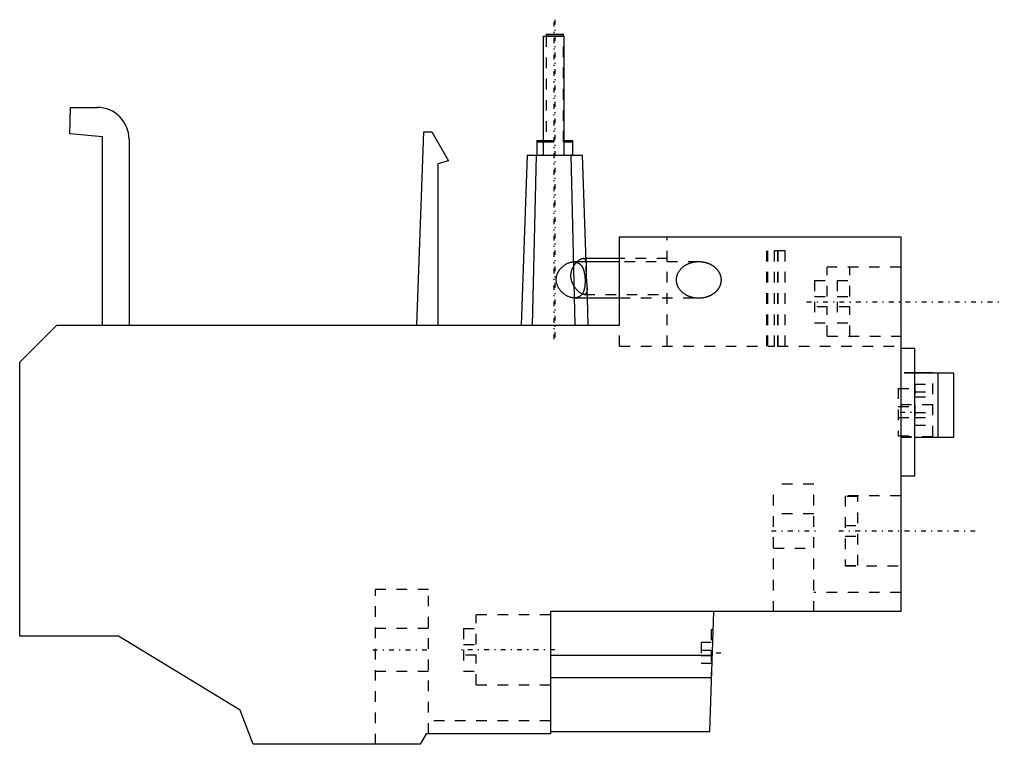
# Model space of a CAD drawing. Extents: x 0 to 92.7, y -10.2 to 58.1.
import ezdxf

# ---------------------------------------------------------------- set-up
doc = ezdxf.new("R2010")
doc.units = 0
doc.linetypes.add('CENTER', pattern=[1.5, 0.45, -0.5, 0.05, -0.5])
doc.linetypes.add('DASHED', pattern=[2, 1, -1])
for name, color, linetype in [('AM_0', 7, 'CONTINUOUS'), ('AM_3', 7, 'DASHED'), ('AM_7', 7, 'CENTER')]:
    doc.layers.add(name, color=color, linetype=linetype)

msp = doc.modelspace()

# ---------------------------------------------------------------- linework, layer by layer
at = {"layer": 'AM_0', "color": 7, "linetype": 'CONTINUOUS'}
for p, q in [((49.585, 56.697), (49.585, 56.5)), ((49.585, 56.697), (51.215, 56.697)), ((51.215, 56.5), (51.215, 56.697)), ((49.3, 56.5), (49.3, 45.3)), ((49.3, 56.5), (51.3, 56.5)), ((49.585, 56.55), (51.215, 56.55)), ((51.3, 45.3), (51.3, 56.5)), ((4.714, 47.3), (4.801, 49.8)), ((4.801, 49.8), (7.301, 49.8)), ((7.801, 47.03), (4.714, 47.3)), ((37.417, 29.3), (38.052, 47.497)), ((38.052, 47.497), (38.824, 47.497)), ((38.824, 47.497), (40.4, 44.768)), ((7.801, 29.3), (7.801, 47.03)), ((10.301, 46.8), (10.301, 29.3)), ((48.7, 46.697), (48.7, 45.3)), ((48.7, 46.697), (49.299, 46.697)), ((48.7, 46.55), (49.299, 46.55)), ((51.301, 46.697), (52.1, 46.697)), ((51.301, 46.55), (52.1, 46.55)), ((52.1, 45.3), (52.1, 46.697)), ((40.4, 44.768), (39.4, 44.5)), ((47.798, 45.3), (47.24, 29.3)), ((47.798, 45.3), (48.648, 45.3)), ((48.65, 45.3), (48.27, 29.3)), ((48.65, 45.3), (53.002, 45.3)), ((52.33, 29.3), (51.95, 45.3)), ((53.352, 35.25), (53.002, 45.3)), ((39.4, 44.5), (39.4, 29.3)), ((56.5, 29.3), (56.5, 37.6)), ((56.5, 37.6), (83, 37.6)), ((83, 37.6), (83, 2.3)), ((56.5, 35.25), (52.189, 35.25)), ((56.5, 35.58), (53.341, 35.58)), ((52.27, 31.85), (56.5, 31.85)), ((53.56, 29.3), (53.471, 31.85)), ((0, 25.8), (3.5, 29.3)), ((3.5, 29.3), (56.5, 29.3)), ((84.3, 27.1), (83, 27.1)), ((84.3, 15.1), (84.3, 27.1)), ((0, 0), (0, 25.8)), ((86, 24.8), (84.3, 24.8)), ((88, 24.75), (84.3, 24.75)), ((86, 24.752), (86, 24.8)), ((86.5, 18.75), (86.5, 24.75)), ((88, 18.75), (88, 24.75)), ((84.3, 18.75), (88, 18.75)), ((83, 15.1), (84.3, 15.1)), ((50, 2.3), (50, -9.2)), ((83, 2.3), (50, 2.3)), ((65, -9), (65.395, 2.3)), ((9.3, 0), (0, 0)), ((20.771, -6.997), (9.3, 0)), ((50, -1.788), (65.252, -1.788)), ((50, -3.919), (65.177, -3.919)), ((22, -10.2), (20.771, -6.997)), ((38.3, -9.2), (37.723, -10.2)), ((50, -9.2), (38.3, -9.2)), ((50, -9), (65, -9)), ((37.723, -10.2), (22, -10.2))]:
    msp.add_line(p, q, dxfattribs=at)
msp.add_arc((7.301, 46.8), 3, 0, 90, dxfattribs=at)
at = {"layer": 'AM_3', "color": 6, "linetype": 'DASHED'}
for p, q in [((49.585, 56.5), (49.585, 46.55)), ((51.215, 46.55), (51.215, 56.5)), ((49.299, 46.697), (51.301, 46.697)), ((49.299, 46.55), (51.301, 46.55)), ((48.648, 45.3), (50.3, 45.3)), ((52.1, 45.3), (51.95, 45.3)), ((61, 27.3), (61, 37.6)), ((72.1, 36.3), (70.372, 36.3)), ((70.372, 27.3), (70.372, 36.3)), ((70.449, 36.3), (70.449, 27.3)), ((71.1, 27.3), (71.1, 36.3)), ((71.378, 36.3), (71.378, 27.3)), ((71.456, 27.3), (71.456, 36.3)), ((72.1, 27.3), (72.1, 36.3)), ((52.189, 35.25), (52.177, 35.25)), ((52.453, 35.212), (52.491, 35.25)), ((53.341, 35.58), (53.065, 35.58)), ((53.471, 31.85), (53.352, 35.25)), ((61, 35.58), (56.5, 35.58)), ((63.962, 35.25), (56.5, 35.25)), ((83, 34.75), (76.072, 34.75)), ((76.072, 32), (76.072, 34.75)), ((78.192, 32), (78.192, 34.75)), ((74.872, 33.5), (76.072, 33.5)), ((74.872, 33.5), (74.872, 29.5)), ((76.992, 33.5), (78.192, 33.5)), ((76.992, 33.5), (76.992, 29.5)), ((52.248, 31.85), (52.27, 31.85)), ((53.173, 32.18), (61, 32.18)), ((56.5, 31.85), (63.962, 31.85)), ((74.872, 32), (76.072, 32)), ((76.992, 32), (78.192, 32)), ((76.072, 31), (74.872, 31)), ((76.072, 28.25), (76.072, 31)), ((78.192, 31), (76.992, 31)), ((78.192, 28.25), (78.192, 31)), ((56.5, 27.3), (56.5, 29.3)), ((74.872, 29.5), (76.072, 29.5)), ((76.992, 29.5), (78.192, 29.5)), ((76.072, 28.25), (83, 28.25)), ((56.5, 27.3), (71.1, 27.3)), ((71.378, 27.3), (83, 27.3)), ((84.3, 24.8), (83, 24.8)), ((84.3, 24.75), (83, 24.75)), ((86, 18.8), (86, 24.752)), ((82.753, 23.335), (84.3, 23.335)), ((82.753, 23.335), (82.753, 18.865)), ((84.31, 23.745), (86, 23.745)), ((84.31, 23.745), (84.31, 19.855)), ((84.31, 23.016), (86, 23.016)), ((84.31, 22.528), (86, 22.528)), ((82.753, 21.615), (84.3, 21.615)), ((83, 21.8), (86, 21.8)), ((82.753, 20.585), (84.3, 20.585)), ((84.31, 21.072), (86, 21.072)), ((84.31, 20.584), (86, 20.584)), ((84.31, 19.855), (86, 19.855)), ((82.753, 18.865), (84.3, 18.865)), ((83, 18.8), (86, 18.8)), ((83, 18.75), (84.3, 18.75)), ((71, 2.3), (71, 14.3)), ((74.8, 14.3), (71, 14.3)), ((74.8, 2.3), (74.8, 14.3)), ((83, 13.2), (77.75, 13.2)), ((77.75, 13.2), (77.75, 6.6)), ((78.95, 13.162), (77.75, 13.162)), ((78.95, 6.638), (78.95, 13.162)), ((74.8, 11.527), (71, 11.527)), ((77.75, 10.4), (78.95, 10.4)), ((77.75, 9.4), (78.95, 9.4)), ((71, 8.273), (74.8, 8.273)), ((77.75, 6.638), (78.95, 6.638)), ((77.75, 6.6), (83, 6.6)), ((38.5, 4.4), (33.5, 4.4)), ((33.5, -10.2), (33.5, 4.4)), ((38.5, -9.2), (38.5, 4.4)), ((83, 4.1), (74.8, 4.1)), ((50, 2), (43, 2)), ((43, -0.8), (43, 2)), ((38.5, 0.7), (33.5, 0.7)), ((41.8, 0.7), (43, 0.7)), ((41.8, 0.7), (41.8, -3.3)), ((65.335, 0.6), (65.141, 0.6)), ((65.141, 0.6), (65.141, -3.8)), ((41.8, -0.8), (43, -0.8)), ((65.141, -0.6), (64.191, -0.6)), ((64.191, -0.6), (64.191, -2.6)), ((43, -1.8), (41.8, -1.8)), ((43, -4.6), (43, -1.8)), ((65.141, -1.35), (64.191, -1.35)), ((65.141, -1.85), (64.191, -1.85)), ((65.141, -2.6), (64.191, -2.6)), ((33.5, -3.3), (38.5, -3.3)), ((41.8, -3.3), (43, -3.3)), ((43, -4.6), (50, -4.6)), ((50, -3.92), (65.177, -3.92)), ((65.141, -3.8), (65.182, -3.8)), ((50, -8), (38.5, -8))]:
    msp.add_line(p, q, dxfattribs=at)
for points in [[(52.248, 31.85), (52.229, 31.85), (52.189, 31.852), (52.149, 31.854), (52.128, 31.856), (52.108, 31.859), (52.066, 31.865), (52.024, 31.872), (51.981, 31.881), (51.938, 31.891), (51.895, 31.902), (51.874, 31.909), (51.852, 31.916), (51.808, 31.93), (51.764, 31.946), (51.721, 31.964), (51.677, 31.982), (51.634, 32.003), (51.612, 32.013), (51.59, 32.024), (51.547, 32.047), (51.505, 32.071), (51.483, 32.083), (51.462, 32.096), (51.421, 32.122), (51.379, 32.149), (51.359, 32.163), (51.339, 32.177), (51.299, 32.207), (51.26, 32.237), (51.221, 32.268), (51.184, 32.299), (51.147, 32.331), (51.13, 32.348), (51.112, 32.364), (51.077, 32.398), (51.043, 32.433), (51.009, 32.469), (50.975, 32.506), (50.943, 32.545), (50.927, 32.564), (50.911, 32.584), (50.88, 32.624), (50.85, 32.666), (50.821, 32.708), (50.793, 32.751), (50.766, 32.795), (50.753, 32.817), (50.74, 32.84), (50.716, 32.885), (50.693, 32.931), (50.671, 32.978), (50.651, 33.025), (50.632, 33.073), (50.624, 33.097), (50.615, 33.121), (50.6, 33.169), (50.586, 33.218), (50.574, 33.267), (50.564, 33.316), (50.555, 33.366), (50.552, 33.39), (50.548, 33.415), (50.543, 33.464), (50.54, 33.514), (50.539, 33.538), (50.538, 33.563), (50.538, 33.611), (50.54, 33.66), (50.542, 33.685), (50.544, 33.71), (50.549, 33.759), (50.556, 33.809), (50.565, 33.858), (50.575, 33.907), (50.588, 33.957), (50.594, 33.981), (50.602, 34.005), (50.617, 34.054), (50.635, 34.102), (50.654, 34.15), (50.674, 34.197), (50.696, 34.243), (50.708, 34.266), (50.72, 34.289), (50.745, 34.334), (50.771, 34.378), (50.798, 34.421), (50.827, 34.463), (50.857, 34.505), (50.872, 34.525), (50.887, 34.545), (50.919, 34.584), (50.951, 34.623), (50.984, 34.66), (51.018, 34.696), (51.052, 34.73), (51.069, 34.747), (51.087, 34.764), (51.122, 34.796), (51.158, 34.828), (51.196, 34.859), (51.234, 34.89), (51.273, 34.919), (51.293, 34.934), (51.313, 34.948), (51.353, 34.975), (51.395, 35.002), (51.415, 35.015), (51.436, 35.027), (51.478, 35.051), (51.521, 35.074), (51.542, 35.085), (51.564, 35.096), (51.607, 35.116), (51.65, 35.135), (51.694, 35.153), (51.737, 35.169), (51.781, 35.184), (51.803, 35.191), (51.824, 35.197), (51.867, 35.209), (51.91, 35.219), (51.953, 35.228), (51.995, 35.235), (52.036, 35.241), (52.057, 35.244), (52.077, 35.246), (52.118, 35.248), (52.157, 35.25), (52.177, 35.25)], [(52.177, 35.25), (52.186, 35.25), (52.205, 35.25), (52.225, 35.249), (52.234, 35.248), (52.244, 35.248), (52.262, 35.247), (52.281, 35.245), (52.3, 35.243), (52.319, 35.24), (52.337, 35.237), (52.347, 35.236), (52.356, 35.234), (52.374, 35.231), (52.393, 35.227), (52.411, 35.223), (52.429, 35.218), (52.446, 35.213), (52.455, 35.21), (52.464, 35.208), (52.482, 35.202), (52.499, 35.196), (52.508, 35.193), (52.516, 35.19), (52.533, 35.183), (52.55, 35.176), (52.559, 35.172), (52.567, 35.168), (52.583, 35.16), (52.6, 35.152), (52.616, 35.144), (52.632, 35.135), (52.647, 35.126), (52.655, 35.121), (52.663, 35.116), (52.678, 35.106), (52.693, 35.096), (52.708, 35.086), (52.722, 35.075), (52.737, 35.064), (52.744, 35.058), (52.751, 35.052), (52.765, 35.041), (52.778, 35.029), (52.792, 35.016), (52.805, 35.004), (52.818, 34.991), (52.824, 34.984), (52.831, 34.978), (52.843, 34.964), (52.855, 34.951), (52.867, 34.937), (52.879, 34.923), (52.891, 34.909), (52.896, 34.901), (52.902, 34.894), (52.913, 34.879), (52.924, 34.864), (52.935, 34.849), (52.945, 34.834), (52.955, 34.818), (52.96, 34.81), (52.965, 34.803), (52.974, 34.787), (52.984, 34.771), (52.988, 34.763), (52.993, 34.754), (53.002, 34.738), (53.011, 34.721), (53.015, 34.713), (53.02, 34.704), (53.028, 34.687), (53.037, 34.669), (53.045, 34.651), (53.053, 34.633), (53.061, 34.615), (53.065, 34.605), (53.069, 34.596), (53.077, 34.577), (53.084, 34.558), (53.091, 34.538), (53.099, 34.518), (53.106, 34.498), (53.109, 34.488), (53.112, 34.478), (53.119, 34.457), (53.126, 34.436), (53.132, 34.415), (53.138, 34.394), (53.144, 34.373), (53.147, 34.362), (53.15, 34.351), (53.156, 34.329), (53.161, 34.307), (53.166, 34.285), (53.172, 34.263), (53.177, 34.24), (53.179, 34.229), (53.181, 34.218), (53.186, 34.195), (53.191, 34.172), (53.195, 34.148), (53.199, 34.125), (53.203, 34.102), (53.205, 34.09), (53.207, 34.078), (53.211, 34.054), (53.214, 34.031), (53.216, 34.019), (53.218, 34.007), (53.221, 33.983), (53.224, 33.959), (53.225, 33.947), (53.227, 33.935), (53.23, 33.91), (53.232, 33.886), (53.235, 33.862), (53.237, 33.838), (53.239, 33.813), (53.24, 33.801), (53.241, 33.789), (53.243, 33.765), (53.245, 33.74), (53.247, 33.716), (53.248, 33.692), (53.249, 33.668), (53.25, 33.656), (53.251, 33.644), (53.252, 33.62), (53.253, 33.595), (53.253, 33.584)], [(52.491, 35.25), (52.508, 35.267), (52.542, 35.301), (52.577, 35.332), (52.595, 35.348), (52.612, 35.362), (52.647, 35.391), (52.682, 35.417), (52.716, 35.442), (52.751, 35.465), (52.784, 35.486), (52.801, 35.496), (52.818, 35.505), (52.85, 35.521), (52.882, 35.536), (52.913, 35.549), (52.943, 35.559), (52.972, 35.567), (52.986, 35.571), (53, 35.574), (53.027, 35.578), (53.053, 35.58), (53.065, 35.58)], [(53.065, 35.58), (53.081, 35.58), (53.113, 35.576), (53.142, 35.569), (53.156, 35.564), (53.17, 35.558), (53.196, 35.543), (53.22, 35.525), (53.242, 35.503), (53.262, 35.478), (53.28, 35.449), (53.288, 35.433), (53.295, 35.416), (53.309, 35.381), (53.321, 35.342), (53.331, 35.3), (53.34, 35.256), (53.347, 35.21), (53.35, 35.186), (53.352, 35.161), (53.356, 35.111), (53.359, 35.058), (53.36, 35.031)], [(63.962, 35.25), (63.932, 35.25), (63.87, 35.248), (63.808, 35.246), (63.777, 35.244), (63.746, 35.241), (63.685, 35.235), (63.623, 35.228), (63.562, 35.22), (63.502, 35.21), (63.441, 35.198), (63.412, 35.192), (63.382, 35.186), (63.322, 35.171), (63.264, 35.156), (63.205, 35.139), (63.148, 35.121), (63.091, 35.101), (63.063, 35.091), (63.035, 35.08), (62.98, 35.058), (62.925, 35.034), (62.898, 35.022), (62.871, 35.01), (62.819, 34.984), (62.767, 34.957), (62.742, 34.943), (62.716, 34.928), (62.667, 34.899), (62.618, 34.868), (62.571, 34.836), (62.524, 34.803), (62.479, 34.769), (62.457, 34.752), (62.436, 34.734), (62.393, 34.699), (62.352, 34.662), (62.312, 34.624), (62.274, 34.585), (62.237, 34.545), (62.219, 34.525), (62.201, 34.505), (62.167, 34.463), (62.135, 34.421), (62.104, 34.378), (62.074, 34.335), (62.047, 34.291), (62.033, 34.268), (62.02, 34.246), (61.996, 34.201), (61.973, 34.155), (61.952, 34.108), (61.932, 34.061), (61.915, 34.014), (61.906, 33.99), (61.899, 33.966), (61.884, 33.918), (61.872, 33.87), (61.861, 33.821), (61.852, 33.772), (61.845, 33.723), (61.842, 33.698), (61.839, 33.674), (61.836, 33.624), (61.834, 33.575), (61.834, 33.55), (61.834, 33.525), (61.836, 33.476), (61.839, 33.426), (61.842, 33.402), (61.845, 33.377), (61.852, 33.328), (61.861, 33.279), (61.872, 33.23), (61.884, 33.182), (61.899, 33.134), (61.906, 33.11), (61.915, 33.086), (61.932, 33.039), (61.952, 32.992), (61.973, 32.945), (61.996, 32.899), (62.02, 32.854), (62.033, 32.832), (62.047, 32.809), (62.074, 32.765), (62.104, 32.722), (62.135, 32.679), (62.167, 32.637), (62.201, 32.595), (62.219, 32.575), (62.237, 32.555), (62.274, 32.515), (62.312, 32.476), (62.352, 32.438), (62.393, 32.401), (62.436, 32.366), (62.457, 32.348), (62.479, 32.331), (62.524, 32.297), (62.571, 32.264), (62.618, 32.232), (62.667, 32.201), (62.716, 32.172), (62.742, 32.157), (62.767, 32.143), (62.819, 32.116), (62.871, 32.09), (62.898, 32.078), (62.925, 32.066), (62.98, 32.042), (63.035, 32.02), (63.063, 32.009), (63.091, 31.999), (63.148, 31.979), (63.205, 31.961), (63.264, 31.944), (63.322, 31.929), (63.382, 31.914), (63.412, 31.908), (63.441, 31.902), (63.502, 31.89), (63.562, 31.88), (63.623, 31.872), (63.685, 31.865), (63.746, 31.859), (63.777, 31.856), (63.808, 31.854), (63.87, 31.852), (63.932, 31.85), (63.962, 31.85)], [(66.091, 33.55), (66.091, 33.562), (66.091, 33.587), (66.09, 33.612), (66.089, 33.624), (66.088, 33.637), (66.087, 33.661), (66.084, 33.686), (66.082, 33.71), (66.078, 33.735), (66.075, 33.76), (66.073, 33.772), (66.071, 33.784), (66.066, 33.809), (66.061, 33.833), (66.056, 33.857), (66.05, 33.882), (66.044, 33.906), (66.041, 33.918), (66.037, 33.93), (66.03, 33.954), (66.023, 33.978), (66.019, 33.99), (66.015, 34.002), (66.006, 34.026), (65.997, 34.049), (65.993, 34.061), (65.988, 34.073), (65.978, 34.096), (65.968, 34.12), (65.957, 34.143), (65.946, 34.166), (65.935, 34.189), (65.929, 34.201), (65.923, 34.212), (65.911, 34.235), (65.898, 34.257), (65.885, 34.28), (65.872, 34.302), (65.858, 34.324), (65.851, 34.335), (65.843, 34.346), (65.829, 34.368), (65.814, 34.389), (65.798, 34.411), (65.782, 34.432), (65.766, 34.453), (65.758, 34.463), (65.749, 34.474), (65.732, 34.494), (65.715, 34.515), (65.697, 34.535), (65.679, 34.555), (65.661, 34.575), (65.651, 34.585), (65.642, 34.595), (65.623, 34.614), (65.603, 34.633), (65.583, 34.652), (65.563, 34.671), (65.542, 34.689), (65.532, 34.699), (65.521, 34.708), (65.5, 34.726), (65.479, 34.743), (65.468, 34.752), (65.457, 34.761), (65.434, 34.778), (65.412, 34.795), (65.401, 34.803), (65.389, 34.812), (65.366, 34.828), (65.343, 34.844), (65.319, 34.86), (65.295, 34.876), (65.271, 34.891), (65.258, 34.899), (65.246, 34.906), (65.221, 34.921), (65.196, 34.935), (65.171, 34.95), (65.145, 34.963), (65.119, 34.977), (65.106, 34.984), (65.093, 34.99), (65.067, 35.003), (65.04, 35.016), (65.013, 35.028), (64.986, 35.04), (64.959, 35.052), (64.945, 35.058), (64.932, 35.064), (64.904, 35.075), (64.876, 35.085), (64.848, 35.096), (64.82, 35.106), (64.791, 35.116), (64.777, 35.121), (64.763, 35.125), (64.734, 35.134), (64.705, 35.143), (64.676, 35.152), (64.647, 35.16), (64.617, 35.168), (64.603, 35.171), (64.588, 35.175), (64.558, 35.182), (64.528, 35.189), (64.513, 35.192), (64.498, 35.195), (64.468, 35.201), (64.438, 35.207), (64.423, 35.21), (64.408, 35.212), (64.378, 35.217), (64.347, 35.222), (64.317, 35.226), (64.286, 35.23), (64.256, 35.234), (64.24, 35.235), (64.225, 35.237), (64.194, 35.24), (64.163, 35.242), (64.055, 35.248), (63.962, 35.25)], [(52.244, 32.921), (52.215, 32.968), (52.158, 33.066), (52.105, 33.169), (52.081, 33.222), (52.077, 33.231), (52.069, 33.248), (52.061, 33.266), (52.058, 33.275), (52.054, 33.284), (52.047, 33.302), (52.04, 33.321), (52.033, 33.339), (52.026, 33.357), (52.02, 33.376), (52.016, 33.385), (52.013, 33.394), (52.007, 33.413), (52.001, 33.432), (51.995, 33.45), (51.99, 33.469), (51.984, 33.488), (51.982, 33.497), (51.979, 33.507), (51.974, 33.526), (51.97, 33.545), (51.965, 33.564), (51.961, 33.583), (51.957, 33.602), (51.955, 33.611), (51.953, 33.621), (51.949, 33.64), (51.946, 33.659), (51.942, 33.678), (51.939, 33.697), (51.937, 33.716), (51.935, 33.726), (51.934, 33.736), (51.932, 33.755), (51.93, 33.774), (51.928, 33.793), (51.926, 33.812), (51.925, 33.831), (51.924, 33.841), (51.924, 33.85), (51.923, 33.869), (51.922, 33.888), (51.922, 33.898), (51.921, 33.907), (51.921, 33.926), (51.921, 33.945), (51.921, 33.954), (51.921, 33.964), (51.921, 33.983), (51.922, 34.002), (51.923, 34.021), (51.924, 34.04), (51.925, 34.059), (51.926, 34.069), (51.927, 34.079), (51.928, 34.098), (51.93, 34.117), (51.933, 34.136), (51.935, 34.155), (51.938, 34.175), (51.939, 34.184), (51.94, 34.194), (51.944, 34.213), (51.947, 34.232), (51.95, 34.251), (51.954, 34.27), (51.958, 34.289), (51.96, 34.299), (51.962, 34.308), (51.967, 34.327), (51.971, 34.346), (51.976, 34.365), (51.981, 34.383), (51.987, 34.402), (51.989, 34.411), (51.992, 34.421), (51.998, 34.439), (52.004, 34.458), (52.01, 34.476), (52.016, 34.494), (52.022, 34.513), (52.026, 34.522), (52.029, 34.531), (52.036, 34.549), (52.043, 34.567), (52.046, 34.576), (52.05, 34.585), (52.057, 34.602), (52.065, 34.62), (52.068, 34.629), (52.072, 34.637), (52.08, 34.655), (52.088, 34.672), (52.117, 34.732), (52.17, 34.83), (52.198, 34.877)], [(52.198, 34.877), (52.205, 34.887), (52.218, 34.908), (52.232, 34.929), (52.238, 34.94), (52.245, 34.95), (52.259, 34.97), (52.273, 34.99), (52.287, 35.009), (52.301, 35.028), (52.315, 35.047), (52.322, 35.056), (52.329, 35.065), (52.343, 35.084), (52.357, 35.101), (52.371, 35.119), (52.386, 35.136), (52.401, 35.153), (52.408, 35.162), (52.416, 35.17), (52.43, 35.187), (52.446, 35.203), (52.453, 35.212)], [(53.36, 35.031), (53.361, 35.007), (53.362, 34.956), (53.362, 34.904), (53.362, 34.876), (53.362, 34.849), (53.362, 34.792), (53.361, 34.734), (53.359, 34.674), (53.358, 34.612), (53.357, 34.549), (53.356, 34.517), (53.355, 34.485), (53.354, 34.419), (53.353, 34.353), (53.353, 34.286), (53.353, 34.218), (53.353, 34.15), (53.353, 34.116), (53.354, 34.083), (53.355, 34.015), (53.357, 33.947), (53.358, 33.914)], [(53.253, 33.584), (53.253, 33.571), (53.254, 33.546), (53.255, 33.521), (53.255, 33.509), (53.255, 33.496), (53.255, 33.471), (53.255, 33.446), (53.255, 33.421), (53.255, 33.396), (53.255, 33.371), (53.255, 33.358), (53.254, 33.346), (53.254, 33.321), (53.253, 33.296), (53.252, 33.271), (53.251, 33.246), (53.25, 33.221), (53.249, 33.208), (53.248, 33.196), (53.247, 33.171), (53.245, 33.146), (53.244, 33.134), (53.243, 33.122), (53.241, 33.097), (53.239, 33.073), (53.237, 33.06), (53.236, 33.048), (53.233, 33.024), (53.231, 33), (53.228, 32.976), (53.225, 32.952), (53.221, 32.929), (53.22, 32.917), (53.218, 32.905), (53.214, 32.882), (53.21, 32.859), (53.206, 32.836), (53.202, 32.813), (53.198, 32.79), (53.195, 32.779), (53.193, 32.768), (53.188, 32.746), (53.183, 32.724), (53.178, 32.702), (53.173, 32.681), (53.167, 32.659), (53.164, 32.649), (53.161, 32.638), (53.155, 32.618), (53.149, 32.597), (53.143, 32.577), (53.136, 32.557), (53.13, 32.537), (53.126, 32.527), (53.123, 32.517), (53.116, 32.498), (53.109, 32.479), (53.101, 32.46), (53.094, 32.442), (53.086, 32.424), (53.082, 32.415), (53.078, 32.406), (53.07, 32.389), (53.061, 32.372), (53.057, 32.363), (53.053, 32.355), (53.044, 32.338), (53.035, 32.321), (53.031, 32.313), (53.026, 32.305), (53.017, 32.289), (53.007, 32.273), (52.997, 32.257), (52.987, 32.241), (52.976, 32.226), (52.971, 32.218), (52.966, 32.21), (52.955, 32.195), (52.943, 32.181), (52.932, 32.166), (52.92, 32.152), (52.908, 32.138), (52.902, 32.131), (52.895, 32.124), (52.883, 32.111), (52.87, 32.097), (52.857, 32.084), (52.843, 32.072), (52.83, 32.059), (52.823, 32.053), (52.816, 32.047), (52.802, 32.036), (52.787, 32.024), (52.773, 32.013), (52.758, 32.002), (52.743, 31.992), (52.735, 31.987), (52.727, 31.982), (52.712, 31.972), (52.696, 31.963), (52.68, 31.954), (52.663, 31.945), (52.647, 31.937), (52.638, 31.933), (52.63, 31.929), (52.613, 31.922), (52.596, 31.914), (52.587, 31.911), (52.578, 31.908), (52.561, 31.901), (52.543, 31.895), (52.534, 31.892), (52.525, 31.889), (52.507, 31.884), (52.489, 31.879), (52.47, 31.875), (52.451, 31.871), (52.433, 31.867), (52.423, 31.865), (52.414, 31.863), (52.395, 31.86), (52.375, 31.858), (52.356, 31.856), (52.337, 31.854), (52.317, 31.852), (52.307, 31.852), (52.298, 31.851), (52.278, 31.85), (52.258, 31.85), (52.248, 31.85)], [(53.358, 33.914), (53.359, 33.879), (53.362, 33.81), (53.366, 33.741), (53.367, 33.706), (53.37, 33.671), (53.374, 33.602), (53.379, 33.533), (53.384, 33.464), (53.39, 33.396), (53.396, 33.329), (53.399, 33.296), (53.402, 33.264), (53.408, 33.199), (53.413, 33.136), (53.419, 33.074), (53.424, 33.014), (53.428, 32.955), (53.43, 32.927), (53.432, 32.899), (53.436, 32.844), (53.438, 32.792), (53.439, 32.766)], [(63.962, 31.85), (64.055, 31.852), (64.163, 31.858), (64.194, 31.86), (64.225, 31.863), (64.24, 31.865), (64.256, 31.866), (64.286, 31.87), (64.317, 31.874), (64.347, 31.878), (64.378, 31.883), (64.408, 31.888), (64.423, 31.89), (64.438, 31.893), (64.468, 31.899), (64.498, 31.905), (64.513, 31.908), (64.528, 31.911), (64.558, 31.918), (64.588, 31.925), (64.603, 31.929), (64.617, 31.932), (64.647, 31.94), (64.676, 31.948), (64.705, 31.957), (64.734, 31.966), (64.763, 31.975), (64.777, 31.979), (64.791, 31.984), (64.82, 31.994), (64.848, 32.004), (64.876, 32.015), (64.904, 32.025), (64.932, 32.036), (64.945, 32.042), (64.959, 32.048), (64.986, 32.06), (65.013, 32.072), (65.04, 32.084), (65.067, 32.097), (65.093, 32.11), (65.106, 32.116), (65.119, 32.123), (65.145, 32.137), (65.171, 32.15), (65.196, 32.165), (65.221, 32.179), (65.246, 32.194), (65.258, 32.201), (65.271, 32.209), (65.295, 32.224), (65.319, 32.24), (65.343, 32.256), (65.366, 32.272), (65.389, 32.288), (65.401, 32.297), (65.412, 32.305), (65.434, 32.322), (65.457, 32.339), (65.468, 32.348), (65.479, 32.357), (65.5, 32.374), (65.521, 32.392), (65.532, 32.401), (65.542, 32.411), (65.563, 32.429), (65.583, 32.448), (65.603, 32.467), (65.623, 32.486), (65.642, 32.505), (65.651, 32.515), (65.661, 32.525), (65.679, 32.545), (65.697, 32.565), (65.715, 32.585), (65.732, 32.606), (65.749, 32.626), (65.758, 32.637), (65.766, 32.647), (65.782, 32.668), (65.798, 32.689), (65.814, 32.711), (65.829, 32.732), (65.843, 32.754), (65.851, 32.765), (65.858, 32.776), (65.872, 32.798), (65.885, 32.82), (65.898, 32.843), (65.911, 32.865), (65.923, 32.888), (65.929, 32.899), (65.935, 32.911), (65.946, 32.934), (65.957, 32.957), (65.968, 32.98), (65.978, 33.004), (65.988, 33.027), (65.993, 33.039), (65.997, 33.051), (66.006, 33.074), (66.015, 33.098), (66.019, 33.11), (66.023, 33.122), (66.03, 33.146), (66.037, 33.17), (66.041, 33.182), (66.044, 33.194), (66.05, 33.218), (66.056, 33.243), (66.061, 33.267), (66.066, 33.291), (66.071, 33.316), (66.073, 33.328), (66.075, 33.34), (66.078, 33.365), (66.082, 33.39), (66.084, 33.414), (66.087, 33.439), (66.088, 33.463), (66.089, 33.476), (66.09, 33.488), (66.091, 33.513), (66.091, 33.538), (66.091, 33.55)], [(52.979, 32.227), (52.96, 32.236), (52.921, 32.256), (52.88, 32.279), (52.86, 32.291), (52.839, 32.304), (52.797, 32.332), (52.754, 32.363), (52.711, 32.396), (52.668, 32.432), (52.625, 32.47), (52.604, 32.49), (52.582, 32.51), (52.54, 32.552), (52.498, 32.595), (52.457, 32.64), (52.417, 32.687), (52.378, 32.735), (52.359, 32.76), (52.339, 32.785), (52.301, 32.838), (52.263, 32.893), (52.244, 32.921)], [(53.439, 32.766), (53.44, 32.737), (53.441, 32.682), (53.44, 32.629), (53.44, 32.603), (53.438, 32.577), (53.435, 32.528), (53.429, 32.481), (53.422, 32.436), (53.412, 32.395), (53.4, 32.357), (53.394, 32.339), (53.386, 32.322), (53.37, 32.291), (53.351, 32.263), (53.33, 32.239), (53.306, 32.22), (53.28, 32.204), (53.266, 32.197), (53.252, 32.192), (53.222, 32.184), (53.19, 32.18), (53.173, 32.18)], [(53.173, 32.18), (53.168, 32.18), (53.159, 32.18), (53.149, 32.181), (53.144, 32.181), (53.14, 32.182), (53.13, 32.183), (53.119, 32.184), (53.109, 32.186), (53.099, 32.188), (53.088, 32.19), (53.083, 32.192), (53.077, 32.193), (53.066, 32.196), (53.055, 32.199), (53.044, 32.203), (53.032, 32.207), (53.021, 32.211), (53.015, 32.213), (53.009, 32.215), (52.997, 32.22), (52.985, 32.225), (52.979, 32.227)]]:
    msp.add_lwpolyline(points, dxfattribs=at)
at = {"layer": 'AM_7', "color": 4, "linetype": 'CENTER'}
for p, q in [((50.3, 57.862), (50.3, 27.887)), ((50.4, 58.067), (50.4, 27.93)), ((74.122, 31.5), (92.742, 31.5)), ((82.935, 21.1), (84.365, 21.1)), ((70.81, 9.9), (74.99, 9.9)), ((77.15, 9.9), (90.35, 9.9)), ((33.25, -1.3), (38.75, -1.3)), ((50.41, -1.3), (41.39, -1.3)), ((66.043, -1.6), (65.098, -1.6))]:
    msp.add_line(p, q, dxfattribs=at)

doc.saveas('drawing.dxf')
